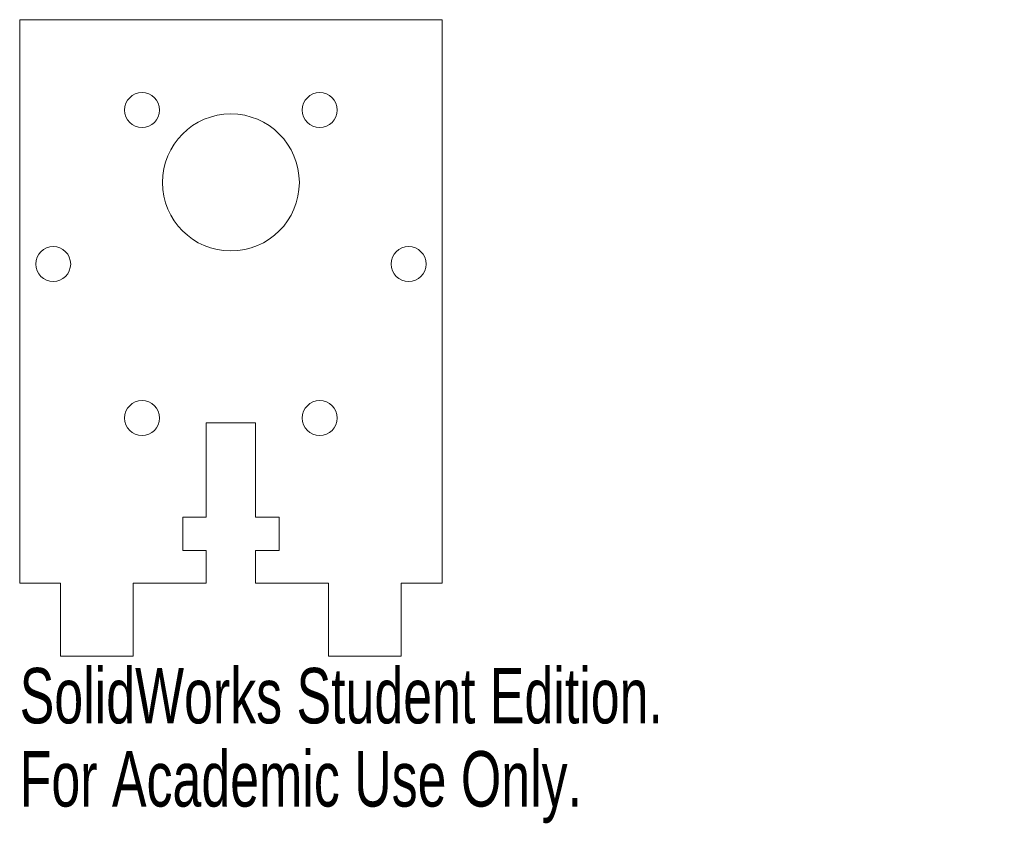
# Model space of a CAD drawing. Header units: inches. Extents: x -0.72 to 2.65, y -1.79 to 0.97.
import ezdxf

# ---------------------------------------------------------------- set-up
doc = ezdxf.new("R2010")
doc.units = ezdxf.units.IN
doc.header["$MEASUREMENT"] = 0
doc.styles.add('SLDTEXTSTYLE0', font='TXT', dxfattribs={"width": 0.7})

msp = doc.modelspace()

# ---------------------------------------------------------------- linework, layer by layer
at = {"color": 7, "linetype": 'Continuous', "lineweight": 15}
for p, q in [((-0.725, 0.9666), (0.725, 0.9666)), ((-0.725, -0.9666), (-0.725, 0.9666)), ((0.725, -0.9666), (0.725, 0.9666)), ((-0.085, -0.7396), (-0.085, -0.4166)), ((-0.085, -0.4166), (0.085, -0.4166)), ((0.085, -0.4166), (0.085, -0.7396)), ((-0.1654, -0.8537), (-0.1654, -0.7396)), ((-0.1654, -0.7396), (-0.085, -0.7396)), ((0.085, -0.7396), (0.1654, -0.7396)), ((0.1654, -0.7396), (0.1654, -0.8537)), ((-0.085, -0.8537), (-0.1654, -0.8537)), ((-0.085, -0.9666), (-0.085, -0.8537)), ((0.1654, -0.8537), (0.085, -0.8537)), ((0.085, -0.8537), (0.085, -0.9666)), ((-0.725, -0.9666), (-0.585, -0.9666)), ((-0.585, -1.2166), (-0.585, -0.9666)), ((-0.335, -0.9666), (-0.335, -1.2166)), ((-0.335, -0.9666), (-0.085, -0.9666)), ((0.335, -0.9666), (0.085, -0.9666)), ((0.335, -0.9666), (0.335, -1.2166)), ((0.585, -1.2166), (0.585, -0.9666)), ((0.585, -0.9666), (0.725, -0.9666)), ((-0.335, -1.2166), (-0.585, -1.2166)), ((0.335, -1.2166), (0.585, -1.2166))]:
    msp.add_line(p, q, dxfattribs=at)
for centre, radius in [((-0.305, 0.6566), 0.06), ((0.305, 0.6566), 0.06), ((0, 0.4084), 0.235), ((-0.61, 0.1284), 0.06), ((0.61, 0.1284), 0.06), ((-0.305, -0.3999), 0.06), ((0.305, -0.3999), 0.06)]:
    msp.add_circle(centre, radius, dxfattribs=at)

# ---------------------------------------------------------------- texts
at = {"color": 7, "linetype": 'Continuous', "char_height": 0.1903, "attachment_point": 1, "style": 'SLDTEXTSTYLE0'}
for s, insert in [('SolidWorks Student Edition.', (-0.725, -1.2568)), ('For Academic Use Only.', (-0.725, -1.5422))]:
    msp.add_mtext(s, dxfattribs=dict(at, insert=insert))

doc.saveas('drawing.dxf')
